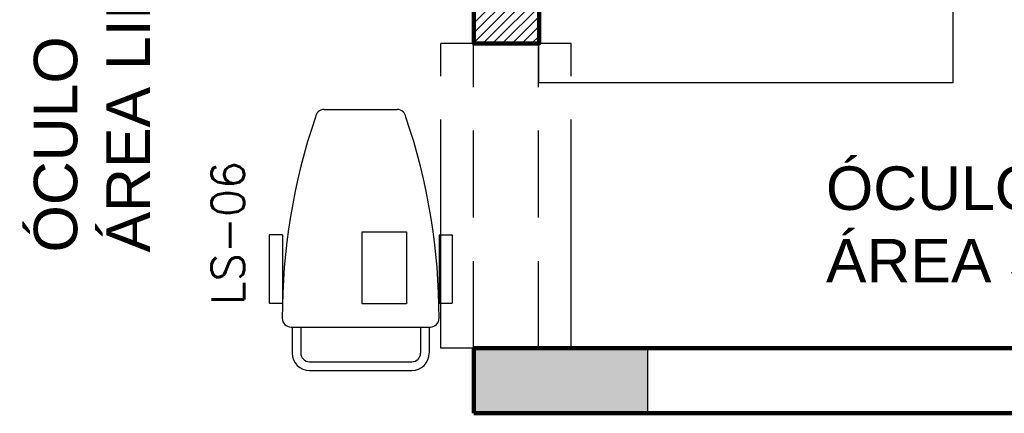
# Model space of a CAD drawing. Header units: metres. Extents: x -44 to 208, y -13 to 238.
# Tile 46 of 154: x 29.332 to 31.595, y 98.125 to 99.03. Entities that reach past the tile are written whole.
import ezdxf

# ---------------------------------------------------------------- set-up
doc = ezdxf.new("R2010")
doc.units = ezdxf.units.M
doc.header["$MEASUREMENT"] = 0
doc.linetypes.add('PANTP', pattern=[0.675, 0.525, -0.05, 0, -0.05, 0, -0.05])
doc.linetypes.add('PPOSTP', pattern=[0.25, 0.2, -0.05])
doc.layers.add('ALV-ALT', color=7, linetype='Continuous', lineweight=90)
for name, color, linetype in [('ALV-CONS', 12, 'Continuous'), ('EST-LAJ', 6, 'Continuous'), ('HTC-EST', 253, 'Continuous'), ('HTC-PIS', 8, 'Continuous'), ('LA', 1, 'PANTP'), ('PP', 1, 'PPOSTP'), ('TXT-ESP', 40, 'Continuous')]:
    doc.layers.add(name, color=color, linetype=linetype)
doc.styles.add('20--4-0', font='romans.shx', dxfattribs={"height": 0.08})
doc.styles.add('Texto Especificacao 1-50', font='arial.ttf', dxfattribs={"height": 0.1})

# ---------------------------------------------------------------- blocks, each defined once
blk = doc.blocks.new('LS-06')
for p, q in [((-137.3868, 41.6384), (-137.2188, 41.6384)), ((-137.2998, 41.3569), (-137.1972, 41.3569)), ((-137.2998, 41.1915), (-137.2998, 41.3569)), ((-137.1972, 41.3569), (-137.1972, 41.1915)), ((-137.4828, 41.35), (-137.5128, 41.35)), ((-137.5128, 41.35), (-137.5128, 41.1933)), ((-137.4828, 41.35), (-137.4828, 41.1933)), ((-137.1228, 41.35), (-137.0928, 41.35)), ((-137.1228, 41.35), (-137.1228, 41.1933)), ((-137.0928, 41.35), (-137.0928, 41.1933)), ((-137.5128, 41.1933), (-137.4828, 41.1933)), ((-137.1972, 41.1915), (-137.2998, 41.1915)), ((-137.1228, 41.1933), (-137.0928, 41.1933)), ((-137.4629, 41.1384), (-137.1427, 41.1384)), ((-137.4604, 41.1384), (-137.4604, 41.0784)), ((-137.4404, 41.1384), (-137.4404, 41.0784)), ((-137.1652, 41.1384), (-137.1652, 41.0784)), ((-137.1452, 41.1384), (-137.1452, 41.0784)), ((-137.4204, 41.0584), (-137.1852, 41.0584)), ((-137.4204, 41.0384), (-137.1852, 41.0384))]:
    blk.add_line(p, q)
for centre, radius, start, end in [((-137.3868, 41.6184), 0.02, 90, 173.7253), ((-137.2188, 41.6184), 0.02, 6.2747, 90), ((-136.0622, 41.1615), 1.4208, 161.1477, 180.1263), ((-138.5435, 41.1615), 1.4208, 359.8737, 18.8523), ((-137.4629, 41.1584), 0.02, 180.1103, 270), ((-137.1427, 41.1584), 0.02, 270, 359.8897), ((-137.4204, 41.0784), 0.04, 180, 270), ((-137.4204, 41.0784), 0.02, 180, 270), ((-137.1852, 41.0784), 0.02, 270, 360), ((-137.1852, 41.0784), 0.04, 270, 360)]:
    blk.add_arc(centre, radius, start, end)
at = {"style": '20--4-0', "text_generation_flag": 6}
blk.add_text('LS-06', height=0.075, rotation=270, dxfattribs=at).set_placement((-137.5703, 41.1887))
blk = doc.blocks.new('LS- 19')
blk.add_lwpolyline([(-132.0394, 57.6183), (-131.8904, 57.6183), (-131.8904, 57.2856), (-130.9379, 57.2856), (-130.9379, 59.0732), (-131.8904, 59.0732), (-131.8904, 58.7405), (-132.0394, 58.7405), (-132.0394, 57.6183)])
blk = doc.blocks.new('A$C6031014A')
at = {"layer": 'HTC-PIS'}
h = blk.add_hatch(color=256, dxfattribs=at)
h.dxf.hatch_style = 1
h.paths.add_polyline_path([(6.85, -12.75), (6.85, -12.9), (7.25, -12.9), (7.25, -12.75)])
at = {"layer": 'EST-LAJ'}
blk.add_lwpolyline([(6.85, -12.75), (6.85, -12.9), (7.25, -12.9), (7.25, -12.75), (6.85, -12.75)], close=True, dxfattribs=at)

msp = doc.modelspace()

# ---------------------------------------------------------------- hatches: boundary and pattern name
at = {"layer": 'ALV-CONS'}
h = msp.add_hatch(dxfattribs=at)
h.set_pattern_fill('LINE', color=256, scale=0.005, angle=45)
h.set_pattern_definition([(45, (128.838232, 46.436563), (-0.0112253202, 0.0112253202), [])])
h.paths.add_polyline_path([(30.5259, 99.2103), (30.3759, 99.2103), (30.3759, 98.9753), (30.5259, 98.9753)])

# ---------------------------------------------------------------- linework, layer by layer
at = {"layer": 'ALV-ALT'}
for p, q in [((30.3759, 98.2753), (32.5259, 98.2753)), ((30.3759, 98.1253), (30.3759, 98.2753)), ((31.8759, 98.1253), (30.3759, 98.1253))]:
    msp.add_line(p, q, dxfattribs=at)
msp.add_lwpolyline([(30.3759, 99.2103), (30.5259, 99.2103), (30.5259, 98.9753), (30.3759, 98.9753)], close=True, dxfattribs=at)
at = {"layer": 'LA'}
for p, q in [((30.5998, 98.9753), (30.2998, 98.9753)), ((30.2998, 98.2753), (30.2998, 98.9753)), ((30.5998, 98.2753), (30.5998, 98.9753)), ((30.5998, 98.2753), (30.2998, 98.2753))]:
    msp.add_line(p, q, dxfattribs=at)
at = {"layer": 'PP'}
for p, q in [((30.3748, 98.2753), (30.3748, 98.9753)), ((30.5248, 98.2753), (30.5248, 98.9753))]:
    msp.add_line(p, q, dxfattribs=at)

# ---------------------------------------------------------------- block references
at = {"layer": 'EST-LAJ'}
msp.add_blockref('A$C6031014A', (23.5259, 111.0253), dxfattribs=at)
at = {"layer": 'HTC-EST'}
for name, p in [('LS- 19', (162.4152, 41.5998)), ('LS-06', (167.4187, 57.1853))]:
    msp.add_blockref(name, p, dxfattribs=at)

# ---------------------------------------------------------------- texts
at = {"layer": 'TXT-ESP', "insert": (29.3648, 98.4951), "char_height": 0.1, "width": 1.981364, "attachment_point": 1, "rotation": 90, "style": 'Texto Especificacao 1-50'}
msp.add_mtext('ÓCULO \\PÁREA LIMPA', dxfattribs=at)
at = {"layer": 'TXT-ESP', "insert": (31.1849, 98.6928), "char_height": 0.1, "width": 1.981364, "attachment_point": 1, "style": 'Texto Especificacao 1-50'}
msp.add_mtext('ÓCULO \\PÁREA SUJA', dxfattribs=at)

doc.saveas('drawing.dxf')
